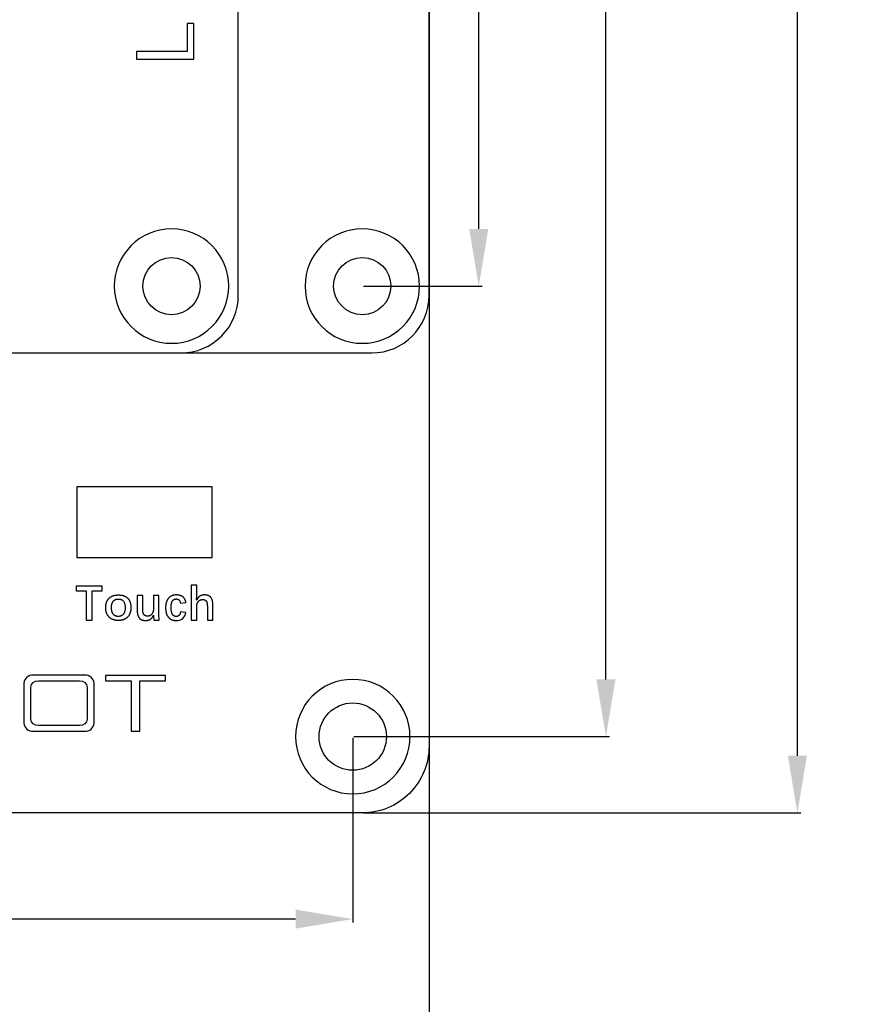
# Model space of a CAD drawing. Header units: millimetres. Extents: x 24 to 391, y -170 to 84.
# Tile 34 of 49: x 242 to 286, y -81 to -29. Entities that reach past the tile are written whole.
import ezdxf

# ---------------------------------------------------------------- set-up
doc = ezdxf.new("R2010")
doc.units = ezdxf.units.MM
doc.header["$MEASUREMENT"] = 0
for name, color, linetype in [('M3×5 PCB螺母', 4, 'Continuous'), ('丝印', 250, 'Continuous'), ('安装孔', 2, 'Continuous'), ('电子元件', 1, 'Continuous')]:
    doc.layers.add(name, color=color, linetype=linetype)
doc.layers.add('尺寸标注', color=3, linetype='Continuous', lineweight=20)
doc.layers.add('板子轮廓', color=5, linetype='Continuous', lineweight=30)
doc.styles.get("Standard").update_dxf_attribs({"font": 'simfang.ttf'})
doc.dimstyles.new('STANDARD_ACAD', dxfattribs={"dimtxt": 0.18, "dimasz": 0.18, "dimexe": 0.18, "dimexo": 0.0625, "dimgap": 0.09, "dimtad": 0, "dimtih": 1, "dimtoh": 1, "dimdec": 4, "dimzin": 0, "dimdsep": 46, "dimtxsty": 'Standard', "dimcen": 0.09, "dimadec": 0, "dimazin": 0, "dimtfac": 1, "dimtdec": 4, "dimtofl": 0, "dimtmove": 0, "dimatfit": 3, "dimfxl": 1, "dimtolj": 1, "dimtzin": 0, "dimarcsym": 0})

# ---------------------------------------------------------------- blocks, each defined once
blk = doc.blocks.new('*D114')
at = {"layer": 'Defpoints', "color": 0, "transparency": 16777216}
for p in [(259.561, 39.131), (259.561, -70.869), (282.371, -70.869)]:
    blk.add_point(p, dxfattribs=at)
at = {"layer": '尺寸标注', "color": 0, "lineweight": -2, "transparency": 16777216}
for p, q in [((259.624, 39.131), (282.551, 39.131)), ((282.371, 36.131), (282.371, -14.301)), ((282.371, -67.869), (282.371, -17.436)), ((259.624, -70.869), (282.551, -70.869))]:
    blk.add_line(p, q, dxfattribs=at)
at = {"layer": '尺寸标注', "color": 0, "transparency": 16777216}
for points in [[(281.871, 36.131), (282.871, 36.131), (282.371, 39.131)], [(281.871, -67.869), (282.871, -67.869), (282.371, -70.869)]]:
    blk.add_solid(points, dxfattribs=at)
at = {"layer": '尺寸标注', "color": 0, "transparency": 16777216, "insert": (282.371, -15.869), "char_height": 3, "attachment_point": 5}
blk.add_mtext('\\A1;110', dxfattribs=at)
blk = doc.blocks.new('*D115')
at = {"layer": 'Defpoints', "color": 0, "transparency": 16777216}
for p in [(259.061, 35.132), (259.061, -66.869), (272.336, -66.869)]:
    blk.add_point(p, dxfattribs=at)
at = {"layer": '尺寸标注', "color": 0, "lineweight": -2, "transparency": 16777216}
for p, q in [((259.124, 35.132), (272.516, 35.132)), ((272.336, 32.132), (272.336, -14.301)), ((272.336, -63.869), (272.336, -17.436)), ((259.124, -66.869), (272.516, -66.869))]:
    blk.add_line(p, q, dxfattribs=at)
at = {"layer": '尺寸标注', "color": 0, "transparency": 16777216}
for points in [[(271.836, 32.132), (272.836, 32.132), (272.336, 35.132)], [(271.836, -63.869), (272.836, -63.869), (272.336, -66.869)]]:
    blk.add_solid(points, dxfattribs=at)
at = {"layer": '尺寸标注', "color": 0, "transparency": 16777216, "insert": (272.336, -15.869), "char_height": 3, "attachment_point": 5}
blk.add_mtext('\\A1;102', dxfattribs=at)
blk = doc.blocks.new('*D116')
at = {"layer": 'Defpoints', "color": 0, "transparency": 16777216}
for p in [(138.061, -67.369), (263.061, -67.369), (263.061, -83.111)]:
    blk.add_point(p, dxfattribs=at)
at = {"layer": '尺寸标注', "color": 0, "lineweight": -2, "transparency": 16777216}
for p, q in [((138.061, -67.431), (138.061, -83.291)), ((263.061, -67.431), (263.061, -83.291)), ((141.061, -83.111), (197.605, -83.111)), ((260.061, -83.111), (203.517, -83.111))]:
    blk.add_line(p, q, dxfattribs=at)
at = {"layer": '尺寸标注', "color": 0, "transparency": 16777216}
for points in [[(141.061, -82.611), (141.061, -83.611), (138.061, -83.111)], [(260.061, -82.611), (260.061, -83.611), (263.061, -83.111)]]:
    blk.add_solid(points, dxfattribs=at)
at = {"layer": '尺寸标注', "color": 0, "transparency": 16777216, "insert": (200.561, -83.111), "char_height": 3, "attachment_point": 5}
blk.add_mtext('\\A1;125', dxfattribs=at)
blk = doc.blocks.new('*D118')
at = {"layer": 'Defpoints', "color": 0, "transparency": 16777216}
for p in [(200.561, -66.869), (259.061, -66.869), (259.061, -76.437)]:
    blk.add_point(p, dxfattribs=at)
at = {"layer": '尺寸标注', "color": 0, "lineweight": -2, "transparency": 16777216}
for p, q in [((200.561, -66.931), (200.561, -76.617)), ((259.061, -66.931), (259.061, -76.617)), ((203.561, -76.437), (225.638, -76.437)), ((256.061, -76.437), (233.984, -76.437))]:
    blk.add_line(p, q, dxfattribs=at)
at = {"layer": '尺寸标注', "color": 0, "transparency": 16777216}
for points in [[(203.561, -75.937), (203.561, -76.937), (200.561, -76.437)], [(256.061, -75.937), (256.061, -76.937), (259.061, -76.437)]]:
    blk.add_solid(points, dxfattribs=at)
at = {"layer": '尺寸标注', "color": 0, "transparency": 16777216, "insert": (229.811, -76.437), "char_height": 3, "attachment_point": 5}
blk.add_mtext('\\A1;58.5', dxfattribs=at)
blk = doc.blocks.new('*D127')
at = {"layer": 'Defpoints', "color": 0, "transparency": 16777216}
for p in [(249.561, 27.754), (259.561, -43.246), (265.667, -43.246)]:
    blk.add_point(p, dxfattribs=at)
at = {"layer": '尺寸标注', "color": 0, "lineweight": -2, "transparency": 16777216}
for p, q in [((249.624, 27.754), (265.847, 27.754)), ((265.667, 24.754), (265.667, -6.179)), ((265.667, -40.246), (265.667, -9.313)), ((259.624, -43.246), (265.847, -43.246))]:
    blk.add_line(p, q, dxfattribs=at)
at = {"layer": '尺寸标注', "color": 0, "transparency": 16777216}
for points in [[(265.167, 24.754), (266.167, 24.754), (265.667, 27.754)], [(265.167, -40.246), (266.167, -40.246), (265.667, -43.246)]]:
    blk.add_solid(points, dxfattribs=at)
at = {"layer": '尺寸标注', "color": 0, "transparency": 16777216, "insert": (265.667, -7.746), "char_height": 3, "attachment_point": 5}
blk.add_mtext('\\A1;71', dxfattribs=at)

msp = doc.modelspace()

# ---------------------------------------------------------------- linework, layer by layer
at = {"layer": 'M3×5 PCB螺母', "extrusion": (0, 0, -1)}
for centre in [(-249.561, -43.246), (-259.561, -43.246)]:
    msp.add_circle(centre, 3, dxfattribs=at)
at = {"layer": 'M3×5 PCB螺母'}
for centre in [(249.561, -43.246), (259.561, -43.246)]:
    msp.add_circle(centre, 1.5, dxfattribs=at)
at = {"layer": '丝印'}
for p, q in [((250.728, -29.471), (250.374, -29.471)), ((250.374, -29.471), (250.374, -30.948)), ((250.728, -31.345), (250.728, -29.471)), ((250.374, -30.948), (247.728, -30.948)), ((247.728, -30.948), (247.728, -31.345)), ((247.728, -31.345), (250.728, -31.345)), ((244.567, -58.984), (244.567, -59.23)), ((245.921, -58.984), (244.567, -58.984)), ((244.567, -59.23), (245.089, -59.23)), ((245.089, -59.23), (245.089, -60.754)), ((245.393, -59.23), (245.921, -59.23)), ((245.393, -60.754), (245.393, -59.23)), ((245.921, -59.23), (245.921, -58.984)), ((250.88, -58.928), (250.591, -58.928)), ((250.591, -58.928), (250.591, -60.754)), ((250.88, -59.485), (250.88, -58.928)), ((248.053, -59.467), (247.764, -59.467)), ((247.764, -59.467), (247.764, -60.26)), ((248.053, -60.186), (248.053, -59.467)), ((248.902, -59.467), (248.613, -59.467)), ((248.613, -59.467), (248.613, -60.146)), ((248.902, -60.456), (248.902, -59.467)), ((250.874, -59.71), (250.88, -59.485)), ((250.879, -59.71), (250.874, -59.71)), ((250.888, -59.693), (250.879, -59.71)), ((250.897, -59.676), (250.888, -59.693)), ((250.906, -59.66), (250.897, -59.676)), ((250.916, -59.645), (250.906, -59.66)), ((250.907, -59.887), (250.91, -59.878)), ((250.91, -59.878), (250.913, -59.87)), ((250.913, -59.87), (250.916, -59.862)), ((250.925, -59.63), (250.916, -59.645)), ((250.916, -59.862), (250.92, -59.854)), ((250.92, -59.854), (250.924, -59.846)), ((250.924, -59.846), (250.928, -59.839)), ((250.935, -59.615), (250.925, -59.63)), ((250.928, -59.839), (250.932, -59.831)), ((250.932, -59.831), (250.936, -59.824)), ((250.945, -59.602), (250.935, -59.615)), ((250.936, -59.824), (250.94, -59.817)), ((250.94, -59.817), (250.945, -59.81)), ((250.956, -59.589), (250.945, -59.602)), ((250.945, -59.81), (250.95, -59.803)), ((250.95, -59.803), (250.955, -59.796)), ((250.955, -59.796), (250.96, -59.79)), ((250.966, -59.576), (250.956, -59.589)), ((250.96, -59.79), (250.965, -59.783)), ((250.965, -59.783), (250.97, -59.777)), ((250.977, -59.564), (250.966, -59.576)), ((250.97, -59.777), (250.976, -59.771)), ((250.976, -59.771), (250.981, -59.765)), ((250.982, -59.558), (250.977, -59.564)), ((250.981, -59.765), (250.987, -59.759)), ((250.988, -59.553), (250.982, -59.558)), ((250.987, -59.759), (250.993, -59.754)), ((250.993, -59.547), (250.988, -59.553)), ((250.999, -59.542), (250.993, -59.547)), ((250.993, -59.754), (250.999, -59.749)), ((251.004, -59.537), (250.999, -59.542)), ((250.999, -59.749), (251.005, -59.743)), ((251.01, -59.532), (251.004, -59.537)), ((251.005, -59.743), (251.011, -59.739)), ((251.016, -59.527), (251.01, -59.532)), ((251.011, -59.739), (251.018, -59.734)), ((251.022, -59.522), (251.016, -59.527)), ((251.018, -59.734), (251.024, -59.729)), ((251.027, -59.518), (251.022, -59.522)), ((251.024, -59.729), (251.031, -59.725)), ((251.033, -59.513), (251.027, -59.518)), ((251.031, -59.725), (251.038, -59.721)), ((251.039, -59.509), (251.033, -59.513)), ((251.038, -59.721), (251.045, -59.717)), ((251.045, -59.505), (251.039, -59.509)), ((251.051, -59.501), (251.045, -59.505)), ((251.045, -59.717), (251.052, -59.714)), ((251.057, -59.497), (251.051, -59.501)), ((251.052, -59.714), (251.059, -59.71)), ((251.064, -59.493), (251.057, -59.497)), ((251.059, -59.71), (251.066, -59.707)), ((251.07, -59.49), (251.064, -59.493)), ((251.066, -59.707), (251.073, -59.704)), ((251.077, -59.486), (251.07, -59.49)), ((251.073, -59.704), (251.081, -59.701)), ((251.083, -59.483), (251.077, -59.486)), ((251.081, -59.701), (251.089, -59.698)), ((251.09, -59.48), (251.083, -59.483)), ((251.089, -59.698), (251.097, -59.696)), ((251.097, -59.477), (251.09, -59.48)), ((251.104, -59.474), (251.097, -59.477)), ((251.097, -59.696), (251.104, -59.693)), ((251.111, -59.471), (251.104, -59.474)), ((251.104, -59.693), (251.113, -59.691)), ((251.118, -59.468), (251.111, -59.471)), ((251.113, -59.691), (251.121, -59.689)), ((251.126, -59.465), (251.118, -59.468)), ((251.121, -59.689), (251.129, -59.688)), ((251.133, -59.463), (251.126, -59.465)), ((251.129, -59.688), (251.138, -59.686)), ((251.141, -59.461), (251.133, -59.463)), ((251.138, -59.686), (251.146, -59.685)), ((251.149, -59.458), (251.141, -59.461)), ((251.146, -59.685), (251.155, -59.684)), ((251.157, -59.456), (251.149, -59.458)), ((251.155, -59.684), (251.164, -59.683)), ((251.164, -59.454), (251.157, -59.456)), ((251.173, -59.453), (251.164, -59.454)), ((251.164, -59.683), (251.173, -59.682)), ((251.181, -59.451), (251.173, -59.453)), ((251.173, -59.682), (251.182, -59.682)), ((251.189, -59.449), (251.181, -59.451)), ((251.182, -59.682), (251.191, -59.681)), ((251.206, -59.446), (251.189, -59.449)), ((251.191, -59.681), (251.2, -59.681)), ((251.2, -59.681), (251.208, -59.681)), ((251.224, -59.444), (251.206, -59.446)), ((251.208, -59.681), (251.215, -59.682)), ((251.215, -59.682), (251.223, -59.682)), ((251.223, -59.682), (251.23, -59.683)), ((251.242, -59.442), (251.224, -59.444)), ((251.23, -59.683), (251.237, -59.683)), ((251.237, -59.683), (251.244, -59.684)), ((251.26, -59.441), (251.242, -59.442)), ((251.244, -59.684), (251.251, -59.685)), ((251.251, -59.685), (251.258, -59.686)), ((251.258, -59.686), (251.264, -59.688)), ((251.279, -59.44), (251.26, -59.441)), ((251.264, -59.688), (251.271, -59.689)), ((251.271, -59.689), (251.277, -59.691)), ((251.277, -59.691), (251.283, -59.693)), ((251.298, -59.44), (251.279, -59.44)), ((251.283, -59.693), (251.29, -59.695)), ((251.29, -59.695), (251.296, -59.697)), ((251.296, -59.697), (251.301, -59.699)), ((251.312, -59.44), (251.298, -59.44)), ((251.301, -59.699), (251.307, -59.702)), ((251.307, -59.702), (251.313, -59.704)), ((251.325, -59.441), (251.312, -59.44)), ((251.313, -59.704), (251.318, -59.707)), ((251.318, -59.707), (251.323, -59.71)), ((251.323, -59.71), (251.329, -59.713)), ((251.338, -59.441), (251.325, -59.441)), ((251.329, -59.713), (251.334, -59.717)), ((251.334, -59.717), (251.339, -59.72)), ((251.35, -59.442), (251.338, -59.441)), ((251.339, -59.72), (251.344, -59.724)), ((251.344, -59.724), (251.348, -59.727)), ((251.348, -59.727), (251.353, -59.731)), ((251.363, -59.443), (251.35, -59.442)), ((251.353, -59.731), (251.357, -59.735)), ((251.357, -59.735), (251.362, -59.739)), ((251.362, -59.739), (251.366, -59.744)), ((251.375, -59.445), (251.363, -59.443)), ((251.366, -59.744), (251.37, -59.748)), ((251.37, -59.748), (251.374, -59.753)), ((251.374, -59.753), (251.378, -59.758)), ((251.387, -59.446), (251.375, -59.445)), ((251.378, -59.758), (251.381, -59.763)), ((251.381, -59.763), (251.383, -59.766)), ((251.383, -59.766), (251.385, -59.768)), ((251.385, -59.768), (251.388, -59.774)), ((251.399, -59.448), (251.387, -59.446)), ((251.388, -59.774), (251.392, -59.779)), ((251.392, -59.779), (251.395, -59.785)), ((251.395, -59.785), (251.398, -59.791)), ((251.398, -59.791), (251.401, -59.798)), ((251.411, -59.45), (251.399, -59.448)), ((251.401, -59.798), (251.404, -59.804)), ((251.404, -59.804), (251.406, -59.811)), ((251.406, -59.811), (251.409, -59.818)), ((251.409, -59.818), (251.412, -59.825)), ((251.422, -59.452), (251.411, -59.45)), ((251.412, -59.825), (251.414, -59.833)), ((251.414, -59.833), (251.416, -59.841)), ((251.416, -59.841), (251.419, -59.849)), ((251.419, -59.849), (251.421, -59.857)), ((251.421, -59.857), (251.423, -59.865)), ((251.433, -59.455), (251.422, -59.452)), ((251.423, -59.865), (251.425, -59.874)), ((251.425, -59.874), (251.428, -59.892)), ((251.444, -59.458), (251.433, -59.455)), ((251.455, -59.461), (251.444, -59.458)), ((251.466, -59.464), (251.455, -59.461)), ((251.476, -59.468), (251.466, -59.464)), ((251.486, -59.472), (251.476, -59.468)), ((251.496, -59.476), (251.486, -59.472)), ((251.506, -59.48), (251.496, -59.476)), ((251.516, -59.485), (251.506, -59.48)), ((251.525, -59.489), (251.516, -59.485)), ((251.534, -59.495), (251.525, -59.489)), ((251.543, -59.5), (251.534, -59.495)), ((251.552, -59.505), (251.543, -59.5)), ((251.56, -59.511), (251.552, -59.505)), ((251.568, -59.517), (251.56, -59.511)), ((251.576, -59.523), (251.568, -59.517)), ((251.584, -59.53), (251.576, -59.523)), ((251.592, -59.537), (251.584, -59.53)), ((251.599, -59.544), (251.592, -59.537)), ((251.607, -59.551), (251.599, -59.544)), ((251.614, -59.559), (251.607, -59.551)), ((251.621, -59.566), (251.614, -59.559)), ((251.627, -59.574), (251.621, -59.566)), ((251.634, -59.583), (251.627, -59.574)), ((251.64, -59.591), (251.634, -59.583)), ((251.646, -59.6), (251.64, -59.591)), ((251.651, -59.609), (251.646, -59.6)), ((251.657, -59.619), (251.651, -59.609)), ((251.662, -59.628), (251.657, -59.619)), ((251.668, -59.638), (251.662, -59.628)), ((251.672, -59.648), (251.668, -59.638)), ((251.677, -59.659), (251.672, -59.648)), ((251.682, -59.669), (251.677, -59.659)), ((251.686, -59.68), (251.682, -59.669)), ((251.69, -59.692), (251.686, -59.68)), ((251.694, -59.703), (251.69, -59.692)), ((251.698, -59.715), (251.694, -59.703)), ((251.701, -59.727), (251.698, -59.715)), ((251.704, -59.739), (251.701, -59.727)), ((251.707, -59.752), (251.704, -59.739)), ((251.71, -59.765), (251.707, -59.752)), ((251.713, -59.778), (251.71, -59.765)), ((251.715, -59.791), (251.713, -59.778)), ((251.717, -59.805), (251.715, -59.791)), ((251.721, -59.833), (251.717, -59.805)), ((251.724, -59.862), (251.721, -59.833)), ((251.726, -59.893), (251.724, -59.862)), ((247.764, -60.26), (247.764, -60.293)), ((247.764, -60.293), (247.765, -60.324)), ((247.765, -60.324), (247.768, -60.355)), ((247.768, -60.355), (247.771, -60.384)), ((247.771, -60.384), (247.774, -60.412)), ((248.053, -60.21), (248.053, -60.186)), ((248.054, -60.234), (248.053, -60.21)), ((248.055, -60.256), (248.054, -60.234)), ((248.057, -60.277), (248.055, -60.256)), ((248.059, -60.298), (248.057, -60.277)), ((248.061, -60.318), (248.059, -60.298)), ((248.065, -60.337), (248.061, -60.318)), ((248.068, -60.355), (248.065, -60.337)), ((248.07, -60.363), (248.068, -60.355)), ((248.072, -60.372), (248.07, -60.363)), ((248.074, -60.38), (248.072, -60.372)), ((248.077, -60.388), (248.074, -60.38)), ((248.079, -60.396), (248.077, -60.388)), ((248.082, -60.404), (248.079, -60.396)), ((248.558, -60.402), (248.554, -60.41)), ((248.562, -60.395), (248.558, -60.402)), ((248.566, -60.387), (248.562, -60.395)), ((248.57, -60.379), (248.566, -60.387)), ((248.574, -60.37), (248.57, -60.379)), ((248.577, -60.362), (248.574, -60.37)), ((248.581, -60.353), (248.577, -60.362)), ((248.584, -60.344), (248.581, -60.353)), ((248.587, -60.336), (248.584, -60.344)), ((248.59, -60.326), (248.587, -60.336)), ((248.592, -60.317), (248.59, -60.326)), ((248.595, -60.308), (248.592, -60.317)), ((248.597, -60.298), (248.595, -60.308)), ((248.599, -60.288), (248.597, -60.298)), ((248.601, -60.278), (248.599, -60.288)), ((248.603, -60.268), (248.601, -60.278)), ((248.605, -60.258), (248.603, -60.268)), ((248.608, -60.237), (248.605, -60.258)), ((248.61, -60.215), (248.608, -60.237)), ((248.612, -60.193), (248.61, -60.215)), ((248.613, -60.17), (248.612, -60.193)), ((248.613, -60.146), (248.613, -60.17)), ((250.88, -60.041), (250.881, -60.02)), ((250.88, -60.063), (250.88, -60.041)), ((250.88, -60.754), (250.88, -60.063)), ((250.881, -60.02), (250.883, -59.999)), ((250.883, -59.999), (250.884, -59.989)), ((250.884, -59.989), (250.885, -59.979)), ((250.885, -59.979), (250.887, -59.969)), ((250.887, -59.969), (250.888, -59.959)), ((250.888, -59.959), (250.89, -59.95)), ((250.89, -59.95), (250.892, -59.94)), ((250.892, -59.94), (250.894, -59.931)), ((250.894, -59.931), (250.896, -59.922)), ((250.896, -59.922), (250.899, -59.913)), ((250.899, -59.913), (250.901, -59.904)), ((250.901, -59.904), (250.904, -59.895)), ((250.904, -59.895), (250.907, -59.887)), ((251.428, -59.892), (251.431, -59.911)), ((251.431, -59.911), (251.433, -59.93)), ((251.433, -59.93), (251.435, -59.951)), ((251.435, -59.951), (251.437, -59.973)), ((251.437, -59.973), (251.438, -59.995)), ((251.438, -59.995), (251.439, -60.019)), ((251.439, -60.019), (251.439, -60.043)), ((251.439, -60.043), (251.439, -60.754)), ((251.728, -59.924), (251.726, -59.893)), ((251.728, -59.956), (251.728, -59.924)), ((251.728, -60.754), (251.728, -59.956)), ((245.089, -60.754), (245.393, -60.754)), ((247.774, -60.412), (247.777, -60.426)), ((247.777, -60.426), (247.779, -60.439)), ((247.779, -60.439), (247.782, -60.452)), ((247.782, -60.452), (247.784, -60.465)), ((247.784, -60.465), (247.787, -60.478)), ((247.787, -60.478), (247.791, -60.49)), ((247.791, -60.49), (247.794, -60.502)), ((247.794, -60.502), (247.798, -60.514)), ((247.798, -60.514), (247.802, -60.526)), ((247.802, -60.526), (247.806, -60.537)), ((247.806, -60.537), (247.81, -60.548)), ((247.81, -60.548), (247.815, -60.559)), ((247.815, -60.559), (247.819, -60.569)), ((247.819, -60.569), (247.824, -60.579)), ((247.824, -60.579), (247.829, -60.589)), ((247.829, -60.589), (247.835, -60.599)), ((247.835, -60.599), (247.84, -60.609)), ((247.84, -60.609), (247.846, -60.618)), ((247.846, -60.618), (247.852, -60.627)), ((247.852, -60.627), (247.858, -60.635)), ((247.858, -60.635), (247.865, -60.644)), ((247.865, -60.644), (247.871, -60.652)), ((247.871, -60.652), (247.878, -60.66)), ((247.878, -60.66), (247.885, -60.667)), ((247.885, -60.667), (247.892, -60.675)), ((247.892, -60.675), (247.9, -60.682)), ((247.9, -60.682), (247.907, -60.688)), ((247.907, -60.688), (247.915, -60.695)), ((247.915, -60.695), (247.923, -60.701)), ((247.923, -60.701), (247.932, -60.708)), ((247.932, -60.708), (247.94, -60.713)), ((247.94, -60.713), (247.949, -60.719)), ((247.949, -60.719), (247.958, -60.724)), ((247.958, -60.724), (247.967, -60.729)), ((247.967, -60.729), (247.976, -60.734)), ((247.976, -60.734), (247.986, -60.739)), ((247.986, -60.739), (247.995, -60.743)), ((247.995, -60.743), (248.005, -60.747)), ((248.005, -60.747), (248.015, -60.751)), ((248.015, -60.751), (248.026, -60.755)), ((248.026, -60.755), (248.036, -60.758)), ((248.036, -60.758), (248.047, -60.761)), ((248.047, -60.761), (248.058, -60.764)), ((248.058, -60.764), (248.069, -60.767)), ((248.069, -60.767), (248.08, -60.769)), ((248.08, -60.769), (248.092, -60.771)), ((248.085, -60.411), (248.082, -60.404)), ((248.087, -60.418), (248.085, -60.411)), ((248.09, -60.425), (248.087, -60.418)), ((248.093, -60.432), (248.09, -60.425)), ((248.092, -60.771), (248.104, -60.773)), ((248.097, -60.438), (248.093, -60.432)), ((248.1, -60.445), (248.097, -60.438)), ((248.103, -60.451), (248.1, -60.445)), ((248.107, -60.457), (248.103, -60.451)), ((248.104, -60.773), (248.116, -60.775)), ((248.111, -60.462), (248.107, -60.457)), ((248.114, -60.468), (248.111, -60.462)), ((248.118, -60.473), (248.114, -60.468)), ((248.116, -60.775), (248.128, -60.776)), ((248.122, -60.478), (248.118, -60.473)), ((248.126, -60.483), (248.122, -60.478)), ((248.131, -60.488), (248.126, -60.483)), ((248.128, -60.776), (248.14, -60.777)), ((248.135, -60.492), (248.131, -60.488)), ((248.14, -60.497), (248.135, -60.492)), ((248.145, -60.501), (248.14, -60.497)), ((248.14, -60.777), (248.153, -60.778)), ((248.149, -60.505), (248.145, -60.501)), ((248.154, -60.509), (248.149, -60.505)), ((248.153, -60.778), (248.166, -60.779)), ((248.16, -60.513), (248.154, -60.509)), ((248.165, -60.516), (248.16, -60.513)), ((248.17, -60.52), (248.165, -60.516)), ((248.166, -60.779), (248.179, -60.779)), ((248.176, -60.523), (248.17, -60.52)), ((248.181, -60.526), (248.176, -60.523)), ((248.179, -60.779), (248.192, -60.779)), ((248.187, -60.529), (248.181, -60.526)), ((248.193, -60.532), (248.187, -60.529)), ((248.192, -60.779), (248.211, -60.779)), ((248.199, -60.534), (248.193, -60.532)), ((248.205, -60.537), (248.199, -60.534)), ((248.212, -60.539), (248.205, -60.537)), ((248.211, -60.779), (248.23, -60.778)), ((248.218, -60.541), (248.212, -60.539)), ((248.225, -60.543), (248.218, -60.541)), ((248.232, -60.545), (248.225, -60.543)), ((248.23, -60.778), (248.248, -60.777)), ((248.238, -60.546), (248.232, -60.545)), ((248.245, -60.548), (248.238, -60.546)), ((248.253, -60.549), (248.245, -60.548)), ((248.248, -60.777), (248.266, -60.775)), ((248.26, -60.55), (248.253, -60.549)), ((248.267, -60.551), (248.26, -60.55)), ((248.266, -60.775), (248.283, -60.773)), ((248.275, -60.552), (248.267, -60.551)), ((248.283, -60.552), (248.275, -60.552)), ((248.29, -60.553), (248.283, -60.552)), ((248.283, -60.773), (248.3, -60.77)), ((248.298, -60.553), (248.29, -60.553)), ((248.307, -60.553), (248.298, -60.553)), ((248.3, -60.77), (248.317, -60.767)), ((248.315, -60.553), (248.307, -60.553)), ((248.324, -60.553), (248.315, -60.553)), ((248.317, -60.767), (248.325, -60.765)), ((248.332, -60.552), (248.324, -60.553)), ((248.325, -60.765), (248.333, -60.764)), ((248.341, -60.551), (248.332, -60.552)), ((248.333, -60.764), (248.341, -60.762)), ((248.349, -60.551), (248.341, -60.551)), ((248.341, -60.762), (248.348, -60.759)), ((248.348, -60.759), (248.356, -60.757)), ((248.357, -60.549), (248.349, -60.551)), ((248.356, -60.757), (248.363, -60.755)), ((248.365, -60.548), (248.357, -60.549)), ((248.363, -60.755), (248.371, -60.752)), ((248.373, -60.546), (248.365, -60.548)), ((248.371, -60.752), (248.378, -60.75)), ((248.381, -60.545), (248.373, -60.546)), ((248.378, -60.75), (248.385, -60.747)), ((248.389, -60.543), (248.381, -60.545)), ((248.385, -60.747), (248.393, -60.744)), ((248.396, -60.54), (248.389, -60.543)), ((248.393, -60.744), (248.399, -60.741)), ((248.404, -60.538), (248.396, -60.54)), ((248.399, -60.741), (248.406, -60.738)), ((248.411, -60.535), (248.404, -60.538)), ((248.406, -60.738), (248.413, -60.735)), ((248.419, -60.533), (248.411, -60.535)), ((248.413, -60.735), (248.42, -60.731)), ((248.426, -60.53), (248.419, -60.533)), ((248.42, -60.731), (248.426, -60.728)), ((248.433, -60.526), (248.426, -60.53)), ((248.426, -60.728), (248.433, -60.724)), ((248.44, -60.523), (248.433, -60.526)), ((248.433, -60.724), (248.439, -60.72)), ((248.439, -60.72), (248.445, -60.716)), ((248.447, -60.519), (248.44, -60.523)), ((248.445, -60.716), (248.451, -60.712)), ((248.453, -60.515), (248.447, -60.519)), ((248.451, -60.712), (248.458, -60.708)), ((248.46, -60.511), (248.453, -60.515)), ((248.458, -60.708), (248.464, -60.704)), ((248.466, -60.507), (248.46, -60.511)), ((248.464, -60.704), (248.47, -60.699)), ((248.473, -60.502), (248.466, -60.507)), ((248.47, -60.699), (248.476, -60.695)), ((248.479, -60.498), (248.473, -60.502)), ((248.476, -60.695), (248.481, -60.69)), ((248.485, -60.493), (248.479, -60.498)), ((248.481, -60.69), (248.487, -60.685)), ((248.491, -60.488), (248.485, -60.493)), ((248.487, -60.685), (248.493, -60.68)), ((248.497, -60.482), (248.491, -60.488)), ((248.493, -60.68), (248.499, -60.674)), ((248.503, -60.477), (248.497, -60.482)), ((248.499, -60.674), (248.505, -60.669)), ((248.508, -60.471), (248.503, -60.477)), ((248.505, -60.669), (248.51, -60.663)), ((248.514, -60.465), (248.508, -60.471)), ((248.51, -60.663), (248.516, -60.657)), ((248.52, -60.459), (248.514, -60.465)), ((248.516, -60.657), (248.522, -60.651)), ((248.525, -60.452), (248.52, -60.459)), ((248.522, -60.651), (248.527, -60.645)), ((248.53, -60.446), (248.525, -60.452)), ((248.527, -60.645), (248.538, -60.632)), ((248.535, -60.439), (248.53, -60.446)), ((248.54, -60.432), (248.535, -60.439)), ((248.538, -60.632), (248.549, -60.619)), ((248.545, -60.425), (248.54, -60.432)), ((248.55, -60.418), (248.545, -60.425)), ((248.549, -60.619), (248.56, -60.605)), ((248.554, -60.41), (248.55, -60.418)), ((248.56, -60.605), (248.57, -60.59)), ((248.57, -60.59), (248.58, -60.574)), ((248.58, -60.574), (248.59, -60.558)), ((248.59, -60.558), (248.6, -60.541)), ((248.6, -60.541), (248.61, -60.524)), ((248.61, -60.524), (248.619, -60.505)), ((248.619, -60.505), (248.624, -60.505)), ((248.624, -60.505), (248.638, -60.754)), ((248.638, -60.754), (248.913, -60.754)), ((248.913, -60.754), (248.902, -60.456)), ((250.591, -60.754), (250.88, -60.754)), ((251.439, -60.754), (251.728, -60.754)), ((249.238, -63.667), (246.102, -63.667)), ((246.102, -63.667), (246.102, -63.944)), ((246.102, -63.944), (247.443, -63.944)), ((247.443, -63.944), (247.443, -66.585)), ((247.897, -63.944), (249.238, -63.944)), ((247.897, -66.585), (247.897, -63.944)), ((249.238, -63.944), (249.238, -63.667)), ((247.443, -66.585), (247.897, -66.585))]:
    msp.add_line(p, q, dxfattribs=at)
for points in [[(263.061, -43.746), (263.061, 28.254, 0.414218), (260.061, 31.254), (141.061, 31.254, 0.41421), (138.061, 28.254), (138.061, -43.746, 0.414202), (141.061, -46.746), (260.061, -46.746, 0.414208)], [(141.061, -46.746), (250.061, -46.746, 0.414214), (253.061, -43.746), (253.061, 28.254, 0.414214), (250.061, 31.254), (141.061, 31.254, 0.414214), (138.061, 28.254), (138.061, -43.746, 0.414214)], [(249.802, -60.779, 0.425005), (250.312, -60.362), (250.031, -60.332), (250.029, -60.347), (250.026, -60.361), (250.023, -60.374), (250.02, -60.388), (250.016, -60.4), (250.012, -60.413), (250.008, -60.425), (250.006, -60.43), (250.003, -60.436), (250.001, -60.441), (249.998, -60.447), (249.996, -60.452), (249.993, -60.457), (249.991, -60.462), (249.988, -60.467), (249.985, -60.472), (249.982, -60.477), (249.979, -60.481), (249.976, -60.486), (249.973, -60.49), (249.97, -60.494), (249.967, -60.498), (249.963, -60.502), (249.96, -60.506), (249.956, -60.51), (249.953, -60.514), (249.949, -60.517), (249.945, -60.521), (249.942, -60.524), (249.938, -60.527), (249.934, -60.53), (249.93, -60.533), (249.926, -60.536), (249.921, -60.539), (249.917, -60.541), (249.913, -60.544), (249.909, -60.546), (249.904, -60.549), (249.899, -60.551), (249.895, -60.553), (249.89, -60.555), (249.885, -60.556), (249.881, -60.558), (249.876, -60.56), (249.871, -60.561), (249.866, -60.562), (249.86, -60.564), (249.855, -60.565), (249.85, -60.566), (249.845, -60.567), (249.839, -60.567), (249.834, -60.568), (249.828, -60.569), (249.822, -60.569), (249.817, -60.569), (249.811, -60.569), (249.805, -60.569), (249.797, -60.569), (249.789, -60.569), (249.782, -60.568), (249.774, -60.568), (249.767, -60.567), (249.759, -60.565), (249.752, -60.564), (249.745, -60.562), (249.738, -60.56), (249.731, -60.558), (249.728, -60.557), (249.725, -60.556), (249.721, -60.555), (249.718, -60.553), (249.715, -60.552), (249.711, -60.55), (249.708, -60.549), (249.705, -60.547), (249.702, -60.546), (249.699, -60.544), (249.696, -60.542), (249.693, -60.541), (249.69, -60.539), (249.687, -60.537), (249.684, -60.535), (249.681, -60.533), (249.675, -60.529), (249.669, -60.524), (249.664, -60.52), (249.658, -60.515), (249.653, -60.51), (249.647, -60.504), (249.642, -60.499), (249.637, -60.493), (249.632, -60.487), (249.628, -60.481), (249.623, -60.475), (249.618, -60.468), (249.614, -60.461), (249.61, -60.454), (249.605, -60.447), (249.601, -60.439), (249.597, -60.431), (249.594, -60.423), (249.59, -60.415), (249.586, -60.406), (249.583, -60.398), (249.58, -60.389), (249.576, -60.38), (249.573, -60.37), (249.571, -60.361), (249.568, -60.351), (249.565, -60.341), (249.563, -60.33), (249.558, -60.309), (249.554, -60.287), (249.551, -60.263), (249.548, -60.239), (249.545, -60.214), (249.544, -60.188), (249.542, -60.161), (249.541, -60.133), (249.541, -60.105), (249.541, -60.076), (249.542, -60.049), (249.543, -60.023), (249.545, -59.997), (249.548, -59.973), (249.55, -59.949), (249.554, -59.926), (249.558, -59.904), (249.562, -59.883), (249.564, -59.873), (249.567, -59.863), (249.57, -59.854), (249.572, -59.844), (249.575, -59.835), (249.578, -59.826), (249.581, -59.818), (249.585, -59.809), (249.588, -59.801), (249.592, -59.793), (249.595, -59.785), (249.599, -59.777), (249.603, -59.77), (249.607, -59.763), (249.611, -59.756), (249.616, -59.749), (249.62, -59.743), (249.625, -59.737), (249.63, -59.731), (249.634, -59.725), (249.64, -59.719), (249.645, -59.714), (249.647, -59.711), (249.65, -59.709), (249.653, -59.706), (249.656, -59.704), (249.659, -59.702), (249.661, -59.699), (249.664, -59.697), (249.667, -59.695), (249.67, -59.693), (249.673, -59.691), (249.676, -59.689), (249.679, -59.687), (249.682, -59.685), (249.686, -59.683), (249.689, -59.681), (249.692, -59.679), (249.695, -59.677), (249.699, -59.676), (249.702, -59.674), (249.705, -59.673), (249.712, -59.67), (249.719, -59.667), (249.726, -59.664), (249.734, -59.662), (249.741, -59.66), (249.749, -59.658), (249.756, -59.657), (249.764, -59.655), (249.772, -59.654), (249.781, -59.653), (249.789, -59.652), (249.798, -59.652), (249.806, -59.651), (249.815, -59.651), (249.82, -59.651), (249.825, -59.651), (249.83, -59.652), (249.835, -59.652), (249.84, -59.652), (249.845, -59.653), (249.85, -59.654), (249.855, -59.655), (249.86, -59.655), (249.864, -59.656), (249.869, -59.658), (249.874, -59.659), (249.878, -59.66), (249.883, -59.661), (249.887, -59.663), (249.891, -59.665), (249.896, -59.666), (249.9, -59.668), (249.904, -59.67), (249.909, -59.672), (249.913, -59.674), (249.917, -59.676), (249.921, -59.679), (249.925, -59.681), (249.929, -59.684), (249.933, -59.686), (249.937, -59.689), (249.94, -59.692), (249.944, -59.695), (249.948, -59.698), (249.951, -59.701), (249.955, -59.705), (249.959, -59.708), (249.962, -59.711), (249.965, -59.715), (249.969, -59.719), (249.972, -59.723), (249.975, -59.726), (249.978, -59.73), (249.981, -59.735), (249.984, -59.739), (249.987, -59.743), (249.989, -59.748), (249.992, -59.752), (249.994, -59.757), (249.997, -59.762), (249.999, -59.766), (250.001, -59.771), (250.004, -59.776), (250.006, -59.782), (250.008, -59.787), (250.01, -59.792), (250.011, -59.798), (250.013, -59.803), (250.015, -59.809), (250.016, -59.815), (250.018, -59.821), (250.019, -59.827), (250.022, -59.839), (250.024, -59.852), (250.026, -59.865), (250.315, -59.841), (250.311, -59.816), (250.308, -59.804), (250.305, -59.792), (250.303, -59.781), (250.3, -59.769), (250.296, -59.758), (250.293, -59.747), (250.29, -59.736), (250.286, -59.725), (250.282, -59.715), (250.278, -59.705), (250.273, -59.695), (250.269, -59.685), (250.264, -59.675), (250.26, -59.666), (250.254, -59.656), (250.249, -59.647), (250.244, -59.638), (250.238, -59.63), (250.233, -59.621), (250.227, -59.613), (250.221, -59.605), (250.214, -59.597), (250.208, -59.589), (250.201, -59.581), (250.194, -59.574), (250.187, -59.567), (250.18, -59.56), (250.173, -59.553), (250.165, -59.547), (250.157, -59.54), (250.149, -59.534), (250.141, -59.528), (250.133, -59.522), (250.124, -59.517), (250.116, -59.511), (250.107, -59.506), (250.098, -59.501), (250.089, -59.497), (250.079, -59.492), (250.07, -59.488), (250.06, -59.483), (250.05, -59.479), (250.04, -59.475), (250.029, -59.472), (250.019, -59.468), (250.008, -59.465), (249.997, -59.462), (249.986, -59.459), (249.975, -59.457), (249.964, -59.454), (249.952, -59.452), (249.94, -59.45), (249.928, -59.448), (249.916, -59.446), (249.891, -59.444), (249.866, -59.442), (249.839, -59.441), (249.812, -59.44), (249.796, -59.44), (249.779, -59.441), (249.763, -59.442), (249.747, -59.443), (249.731, -59.444), (249.716, -59.446), (249.701, -59.449), (249.686, -59.451), (249.671, -59.454), (249.656, -59.457), (249.642, -59.461), (249.628, -59.465), (249.614, -59.469), (249.601, -59.474), (249.587, -59.479), (249.574, -59.484), (249.561, -59.49), (249.549, -59.496), (249.536, -59.502), (249.524, -59.509), (249.512, -59.516), (249.5, -59.524), (249.489, -59.531), (249.478, -59.539), (249.467, -59.548), (249.456, -59.557), (249.446, -59.566), (249.435, -59.575), (249.425, -59.585), (249.415, -59.595), (249.406, -59.606), (249.397, -59.617), (249.388, -59.628), (249.379, -59.639), (249.37, -59.651), (249.362, -59.663), (249.354, -59.675), (249.347, -59.688), (249.339, -59.701), (249.332, -59.714), (249.326, -59.728), (249.319, -59.741), (249.313, -59.755), (249.307, -59.77), (249.301, -59.784), (249.296, -59.799), (249.291, -59.815), (249.286, -59.83), (249.282, -59.846), (249.278, -59.862), (249.274, -59.878), (249.27, -59.895), (249.267, -59.912), (249.264, -59.929), (249.261, -59.947), (249.259, -59.964), (249.255, -60.001), (249.252, -60.039), (249.25, -60.077), (249.25, -60.117), (249.25, -60.156), (249.252, -60.194), (249.255, -60.23), (249.259, -60.266), (249.261, -60.283), (249.264, -60.3), (249.267, -60.317), (249.27, -60.334), (249.273, -60.35), (249.277, -60.366), (249.281, -60.382), (249.286, -60.397), (249.29, -60.412), (249.295, -60.427), (249.3, -60.442), (249.306, -60.456), (249.312, -60.47), (249.318, -60.484), (249.324, -60.497), (249.331, -60.51), (249.337, -60.523), (249.345, -60.536), (249.352, -60.548), (249.36, -60.56), (249.368, -60.572), (249.376, -60.584), (249.385, -60.595), (249.394, -60.606), (249.403, -60.617), (249.412, -60.627), (249.422, -60.637), (249.431, -60.647), (249.441, -60.656), (249.452, -60.665), (249.462, -60.673), (249.473, -60.682), (249.484, -60.69), (249.495, -60.697), (249.507, -60.705), (249.518, -60.712), (249.53, -60.718), (249.543, -60.724), (249.555, -60.73), (249.568, -60.736), (249.581, -60.741), (249.594, -60.746), (249.607, -60.751), (249.621, -60.755), (249.634, -60.759), (249.649, -60.762), (249.663, -60.766), (249.677, -60.768), (249.692, -60.771), (249.707, -60.773), (249.723, -60.775), (249.738, -60.777), (249.754, -60.778), (249.77, -60.779), (249.786, -60.779)], [(241.823, -66.161, 0.411468), (242.31, -66.585), (245.014, -66.585, 0.411468), (245.501, -66.161), (245.501, -64.072, 0.411468), (245.014, -63.647), (242.31, -63.647, 0.411468), (241.823, -64.072)], [(244.745, -66.292), (242.579, -66.292, -0.411468), (242.189, -65.953), (242.189, -64.28, -0.411467), (242.579, -63.94), (244.745, -63.94, -0.411468), (245.135, -64.28), (245.135, -65.953, -0.411468)]]:
    msp.add_lwpolyline(points, format="xyb", close=True, dxfattribs=at)
for points, knots in [([(247.432, -60.107), (247.432, -59.783), (247.264, -59.612), (247.096, -59.44), (246.773, -59.44), (246.46, -59.44), (246.286, -59.616), (246.112, -59.792), (246.112, -60.107), (246.112, -60.417), (246.286, -60.598), (246.459, -60.779), (246.765, -60.779), (247.082, -60.779), (247.257, -60.601), (247.432, -60.423), (247.432, -60.107)], [-8, -8, -8, -7, -7, -6, -6, -5, -5, -4, -4, -3, -3, -2, -2, -1, -1, 0, 0, 0]), ([(247.13, -60.107), (247.13, -59.654), (246.779, -59.654), (246.415, -59.654), (246.415, -60.107), (246.415, -60.33), (246.504, -60.448), (246.593, -60.566), (246.763, -60.566), (247.13, -60.566), (247.13, -60.107)], [0, 0, 0, 1, 1, 2, 2, 3, 3, 4, 4, 5, 5, 5])]:
    msp.add_open_spline(points, degree=2, knots=knots, dxfattribs=at)
at = {"layer": '安装孔', "extrusion": (0, 0, -1)}
msp.add_circle((-259.061, -66.869), 3, dxfattribs=at)
at = {"layer": '安装孔'}
msp.add_circle((259.061, -66.869), 1.765, dxfattribs=at)
at = {"layer": '板子轮廓'}
msp.add_lwpolyline([(263.061, 35.631), (263.061, -67.369, -0.414214), (259.561, -70.869), (141.561, -70.869, -0.414214), (138.061, -67.369), (138.061, 35.631, -0.414214), (141.561, 39.131), (259.561, 39.131, -0.414214)], format="xyb", close=True, dxfattribs=at)
at = {"layer": '电子元件'}
for p, q in [((244.598, -53.773), (244.598, -57.473)), ((251.698, -53.773), (244.598, -53.773)), ((251.698, -57.473), (251.698, -53.773)), ((244.598, -57.473), (251.698, -57.473))]:
    msp.add_line(p, q, dxfattribs=at)

# ---------------------------------------------------------------- dimensions: what is measured, and where the dimension line sits
at = {"layer": '尺寸标注'}
for base, p1, p2, picture, middle in [((282.371, -70.869), (259.561, 39.131), (259.561, -70.869), '*D114', (282.371, -15.869)), ((272.336, -66.869), (259.061, 35.132), (259.061, -66.869), '*D115', (272.336, -15.869)), ((265.667, -43.246), (249.561, 27.754), (259.561, -43.246), '*D127', (265.667, -7.746))]:
    dim = msp.add_linear_dim(base=base, p1=p1, p2=p2, angle=90, dimstyle='STANDARD_ACAD', override={"dimtxt": 3, "dimasz": 3, "dimgap": 0.05, "dimdec": 2, "dimzin": 8, "dimtdec": 2, "dimtmove": 2}, dxfattribs=at)
    dim.commit()
    dim.dimension.update_dxf_attribs({"geometry": picture, "text_midpoint": middle})
for base, p1, p2, picture, middle in [((259.061, -76.437), (200.561, -66.869), (259.061, -66.869), '*D118', (229.811, -76.437)), ((263.061, -83.111), (138.061, -67.369), (263.061, -67.369), '*D116', (200.561, -83.111))]:
    dim = msp.add_linear_dim(base=base, p1=p1, p2=p2, dimstyle='STANDARD_ACAD', override={"dimtxt": 3, "dimasz": 3, "dimgap": 0.05, "dimdec": 2, "dimzin": 8, "dimtdec": 2, "dimtmove": 2}, dxfattribs=at)
    dim.commit()
    dim.dimension.update_dxf_attribs({"geometry": picture, "text_midpoint": middle})

doc.saveas('drawing.dxf')
